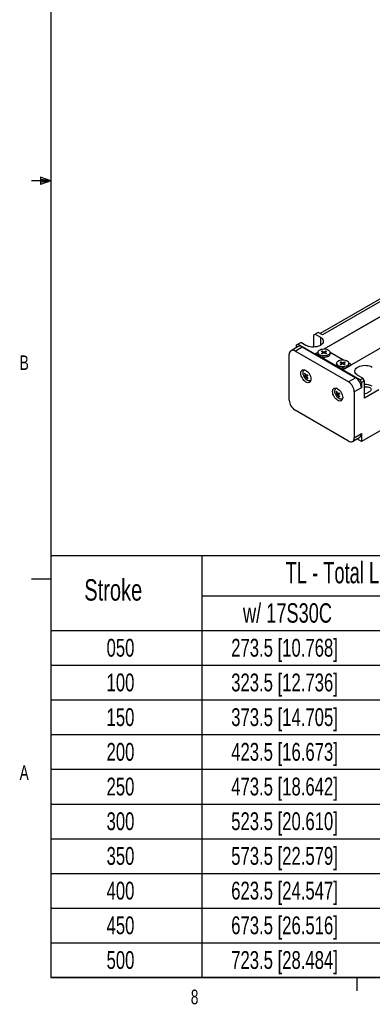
# Paper-space layout 'Layout1' of a CAD drawing. Extents: x 11 to 4767017334475, y 5 to 5245463847279.
# Tile 1 of 9: x 11 to 68, y 6 to 166. Entities that reach past the tile are written whole.
import ezdxf
from ezdxf.enums import TextEntityAlignment as Align

# ---------------------------------------------------------------- set-up
doc = ezdxf.new("R2010")
doc.units = 0
doc.layers.get('0').update_dxf_attribs({"linetype": 'CONTINUOUS'})

# ---------------------------------------------------------------- blocks, each defined once
blk = doc.blocks.new('SW_TABLEANNOTATION_3')
at = {"color": 0, "linetype": 'CONTINUOUS'}
for p, q in [((0, 0), (0, -68.9)), ((87.96, 0), (0, 0)), ((24.68, 0), (24.68, -68.9)), ((87.96, -68.9), (87.96, 0)), ((24.68, -6.53), (87.96, -6.53)), ((59.57, -6.53), (59.57, -68.9)), ((0, -12.2), (87.96, -12.2)), ((0, -17.87), (87.96, -17.87)), ((0, -23.54), (87.96, -23.54)), ((0, -29.21), (87.96, -29.21)), ((0, -34.88), (87.96, -34.88)), ((0, -40.55), (87.96, -40.55)), ((0, -46.22), (87.96, -46.22)), ((0, -51.89), (87.96, -51.89)), ((0, -57.56), (87.96, -57.56)), ((0, -63.23), (87.96, -63.23)), ((0, -68.9), (87.96, -68.9))]:
    blk.add_line(p, q, dxfattribs=at)
for s, height, width, p in [('TL - Total Length', 3.5, 0.638235, (38.36, -5.53)), ('Stroke', 3.5, 0.7, (5.47, -8.36)), ('w/ 17S30C', 3.175, 0.7, (31.39, -11.87)), ('w/ 17L30C', 3.175, 0.7, (63.11, -11.87)), ('050', 2.91, 0.7, (9.11, -17.34)), ('273.5 [10.768]', 2.9104, 0.7, (29.47, -17.34)), ('357 [14.055]', 2.9104, 0.7, (62.73, -17.34)), ('100', 2.91, 0.7, (9.11, -23.01)), ('323.5 [12.736]', 2.9104, 0.7, (29.47, -23.01)), ('407 [16.024]', 2.9104, 0.7, (62.73, -23.01)), ('150', 2.91, 0.7, (9.11, -28.68)), ('373.5 [14.705]', 2.9104, 0.7, (29.47, -28.68)), ('457 [17.992]', 2.9104, 0.7, (62.73, -28.68)), ('200', 2.91, 0.7, (9.11, -34.35)), ('423.5 [16.673]', 2.9104, 0.7, (29.47, -34.35)), ('507 [19.961]', 2.9104, 0.7, (62.73, -34.35)), ('250', 2.91, 0.7, (9.11, -40.02)), ('473.5 [18.642]', 2.9104, 0.7, (29.47, -40.02)), ('557 [21.929]', 2.9104, 0.7, (62.73, -40.02)), ('300', 2.91, 0.7, (9.11, -45.69)), ('523.5 [20.610]', 2.9104, 0.7, (29.47, -45.69)), ('607 [23.898]', 2.9104, 0.7, (62.73, -45.69)), ('350', 2.91, 0.7, (9.11, -51.36)), ('573.5 [22.579]', 2.9104, 0.7, (29.47, -51.36)), ('657 [25.866]', 2.9104, 0.7, (62.73, -51.36)), ('623.5 [24.547]', 2.9104, 0.7, (29.47, -57.03)), ('707 [27.835]', 2.9104, 0.7, (62.73, -57.03)), ('400', 2.91, 0.7, (9.11, -57.03)), ('450', 2.91, 0.7, (9.11, -62.7)), ('673.5 [26.516]', 2.9104, 0.7, (29.47, -62.7)), ('757 [29.803]', 2.9104, 0.7, (62.73, -62.7)), ('723.5 [28.484]', 2.9104, 0.7, (29.47, -68.37)), ('807 [31.772]', 2.9104, 0.7, (62.73, -68.37)), ('500', 2.91, 0.7, (9.11, -68.37))]:
    blk.add_text(s, height=height, dxfattribs=dict(at, width=width)).set_placement(p, align=Align.BOTTOM_LEFT)

psp = doc.layouts.get("Layout1")

# ---------------------------------------------------------------- linework, layer by layer
at = {"color": 7, "linetype": 'CONTINUOUS'}
for p, q in [((15.9068, 270.3087), (15.9068, 9.9587)), ((15.9068, 140.1337), (12.7318, 140.1337)), ((14.2004, 140.7435), (14.2004, 139.5602)), ((15.9068, 140.1337), (14.2004, 140.7435)), ((15.9068, 140.1337), (14.2004, 140.3632)), ((15.9068, 140.1337), (14.2004, 139.8718)), ((15.9068, 140.1337), (14.2004, 139.5602)), ((74.3434, 123.5268), (59.8986, 115.188)), ((60.5774, 112.6798), (76.8449, 122.0708)), ((76.8684, 122.0572), (60.6212, 112.6779)), ((81.3232, 119.4855), (65.0032, 110.0642)), ((58.8749, 114.9626), (59.1106, 115.0987)), ((58.8749, 112.9824), (58.8749, 114.9626)), ((59.582, 115.3708), (59.1106, 115.0987)), ((59.1106, 115.0987), (59.9356, 114.6224)), ((60.2891, 114.9626), (59.582, 115.3708)), ((56.3227, 113.0692), (55.1442, 112.3889)), ((55.8108, 112.3229), (56.9893, 113.0032)), ((56.0465, 113.3298), (56.2822, 113.4659)), ((56.0465, 112.9098), (56.0465, 113.3298)), ((56.2822, 113.4659), (56.7536, 113.738)), ((59.1106, 111.8331), (56.2822, 113.4659)), ((57.5785, 113.2618), (56.7536, 113.738)), ((56.9893, 113.0032), (65.7103, 107.9687)), ((54.868, 104.2935), (54.868, 111.7784)), ((64.5318, 107.2884), (55.8108, 112.3229)), ((59.5282, 112.1013), (59.1106, 111.8603)), ((59.1106, 111.8331), (59.1106, 111.8603)), ((63.5889, 109.275), (59.1106, 111.8603)), ((59.5282, 112.1052), (59.5282, 111.8603)), ((60.1123, 112.2753), (60.2302, 112.3434)), ((60.407, 112.1052), (60.1123, 112.2753)), ((60.1123, 111.9351), (60.407, 112.1052)), ((60.2302, 111.8671), (60.1123, 111.9351)), ((60.2302, 112.3434), (60.5248, 112.1733)), ((60.2302, 112.2073), (60.2302, 112.3434)), ((60.5248, 112.0372), (60.2302, 111.8671)), ((60.5248, 112.0372), (60.407, 112.1052)), ((60.407, 111.9692), (60.407, 112.1052)), ((60.5248, 112.1733), (60.8194, 112.3434)), ((60.5248, 112.1733), (60.5248, 112.0372)), ((60.6427, 112.1052), (60.5248, 112.0372)), ((60.8194, 111.8671), (60.5248, 112.0372)), ((60.9373, 112.2753), (60.6427, 112.1052)), ((60.6427, 112.1052), (60.9373, 111.9351)), ((60.6427, 111.9692), (60.6427, 112.1052)), ((60.8194, 112.3434), (60.9373, 112.2753)), ((60.8194, 112.2073), (60.8194, 112.3434)), ((60.9373, 111.9351), (60.8194, 111.8671)), ((61.5215, 111.8603), (61.5215, 112.1052)), ((63.5822, 110.9117), (61.5215, 112.1013)), ((62.5923, 110.3364), (62.5923, 110.0914)), ((63.1765, 110.5064), (63.2943, 110.5745)), ((63.4711, 110.3364), (63.1765, 110.5064)), ((63.1765, 110.1663), (63.4711, 110.3364)), ((63.2943, 110.0982), (63.1765, 110.1663)), ((63.2943, 110.5745), (63.5889, 110.4044)), ((63.2943, 110.4384), (63.2943, 110.5745)), ((63.5889, 110.2683), (63.2943, 110.0982)), ((63.4711, 110.2003), (63.4711, 110.3364)), ((63.5889, 110.2683), (63.4711, 110.3363)), ((63.5889, 110.4044), (63.8836, 110.5745)), ((63.5889, 110.4044), (63.5889, 110.2683)), ((63.8836, 110.0982), (63.5889, 110.2683)), ((63.5889, 109.275), (65.0032, 110.0914)), ((65.0032, 110.0642), (63.5889, 109.2478)), ((63.7068, 110.3363), (63.589, 110.2683)), ((64.0014, 110.5064), (63.7068, 110.3364)), ((63.7068, 110.3364), (64.0014, 110.1663)), ((63.7068, 110.2003), (63.7068, 110.3364)), ((63.8836, 110.5745), (64.0014, 110.5064)), ((63.8836, 110.4384), (63.8836, 110.5745)), ((64.0014, 110.1663), (63.8836, 110.0982)), ((64.5856, 110.0914), (64.5856, 110.3364)), ((65.0032, 110.0914), (64.5856, 110.3324)), ((65.0032, 110.0642), (65.0032, 110.0914)), ((57.2807, 109.2871), (57.2461, 109.1769)), ((57.3791, 109.2663), (57.3143, 109.2289)), ((57.3352, 108.6636), (57.4185, 108.7117)), ((57.4186, 108.7117), (57.3352, 108.6636)), ((57.4754, 108.2634), (57.3352, 108.1824)), ((57.4185, 108.0381), (57.3352, 108.1824)), ((57.6838, 108.3837), (57.4754, 108.2634)), ((57.4754, 108.2634), (57.5588, 108.1191)), ((57.5787, 108.3231), (57.4954, 108.2749)), ((57.7671, 108.4318), (57.5787, 108.3231)), ((57.662, 108.1787), (57.5787, 108.1306)), ((57.8352, 108.4712), (57.7671, 108.4318)), ((57.8352, 108.4712), (57.9185, 108.3268)), ((57.9185, 107.8457), (57.8352, 107.7976)), ((63.5889, 109.275), (63.5889, 109.2478)), ((66.4174, 107.6149), (63.5889, 109.2478)), ((65.7103, 107.9687), (64.5318, 107.2884)), ((66.8888, 107.8871), (66.0638, 108.3633)), ((66.4174, 107.6149), (66.8888, 107.8871)), ((67.1245, 107.4788), (66.8888, 107.8871)), ((58.2351, 107.4637), (58.3478, 107.4386)), ((58.3142, 107.4968), (58.379, 107.5342)), ((62.4661, 106.2936), (62.4315, 106.1834)), ((62.5645, 106.2728), (62.4997, 106.2354)), ((66.6531, 106.3357), (65.4746, 105.6554)), ((66.6531, 107.2067), (66.4174, 107.6149)), ((67.1245, 107.4788), (66.6531, 107.2067)), ((66.6531, 107.2067), (66.6531, 106.3357)), ((67.1245, 104.6209), (67.1245, 107.4788)), ((62.5207, 105.6701), (62.604, 105.7182)), ((62.604, 105.7182), (62.5207, 105.6701)), ((62.6609, 105.2699), (62.5207, 105.189)), ((62.604, 105.0446), (62.5207, 105.189)), ((62.8692, 105.3902), (62.6609, 105.2699)), ((62.6609, 105.2699), (62.7442, 105.1256)), ((62.7642, 105.3296), (62.6808, 105.2815)), ((62.9526, 105.4383), (62.7642, 105.3296)), ((62.8475, 105.1852), (62.7642, 105.1371)), ((63.0207, 105.4777), (62.9526, 105.4383)), ((63.0207, 105.4777), (63.104, 105.3334)), ((63.104, 104.8522), (63.0207, 104.8041)), ((65.4746, 105.6554), (65.4746, 98.1704)), ((69.4815, 105.9816), (67.1245, 104.6209)), ((68.0084, 105.7435), (67.537, 105.4714)), ((63.4205, 104.4702), (63.5333, 104.4451)), ((63.4997, 104.5033), (63.5644, 104.5407)), ((64.5318, 97.626), (55.8108, 102.6605)), ((65.1984, 97.56), (66.3769, 98.2403)), ((65.4746, 98.1704), (66.6531, 98.8508)), ((69.9529, 99.4492), (66.6531, 97.5443)), ((66.6531, 98.8508), (66.6531, 97.5443)), ((66.6531, 97.5443), (65.9122, 97.972)), ((15.9068, 75.0462), (12.7318, 75.0462)), ((415.9568, 9.9587), (15.9068, 9.9587)), ((65.9067, 9.9587), (65.9067, 7.8048))]:
    psp.add_line(p, q, dxfattribs=at)
at = {"color": 8, "linetype": 'CONTINUOUS'}
for p, q in [((74.7236, 123.2954), (60.2891, 114.9626)), ((59.9356, 114.6224), (59.9356, 113.2618))]:
    psp.add_line(p, q, dxfattribs=at)
at = {"color": 7, "linetype": 'CONTINUOUS', "flags": 128}
for points in [[(59.9356, 114.6224), (60.1135, 114.5012), (60.2544, 114.3647), (60.3544, 114.2166), (60.4109, 114.0611), (60.4223, 113.9023), (60.3882, 113.7447), (60.3097, 113.5924), (60.1888, 113.4496), (60.0289, 113.3203), (59.8342, 113.2079), (59.6102, 113.1156), (59.3629, 113.0458), (59.0991, 113.0004), (58.8259, 112.9808), (58.5509, 112.9874), (58.2815, 113.02), (58.0251, 113.0777), (57.7886, 113.1591), (57.5785, 113.2618)], [(61.2296, 111.6984), (61.0616, 111.6204), (60.8685, 111.5652), (60.6594, 111.5351), (60.4439, 111.5318), (60.2323, 111.5552), (60.0343, 111.6044), (59.8593, 111.677), (59.7153, 111.7696), (59.6093, 111.8779), (59.546, 111.9968), (59.5285, 112.1208), (59.5576, 112.2441), (59.6319, 112.3609), (59.748, 112.4657), (59.9004, 112.5537), (60.082, 112.6207), (60.2843, 112.6636), (60.4978, 112.6804), (60.7126, 112.6703), (60.9187, 112.6338), (61.1063, 112.5725), (61.2667, 112.4895), (61.3924, 112.3884), (61.4776, 112.2741), (61.5182, 112.1519), (61.5124, 112.0276), (61.4603, 111.9068), (61.3646, 111.7954), (61.2296, 111.6984)], [(61.2296, 111.4534), (61.0616, 111.3755), (60.8685, 111.3202), (60.6594, 111.2902), (60.4439, 111.2868), (60.2323, 111.3103), (60.0343, 111.3594), (59.8593, 111.432), (59.7153, 111.5246), (59.6093, 111.6329), (59.546, 111.7518), (59.5282, 111.8603)], [(64.2937, 109.6845), (64.1257, 109.6066), (63.9326, 109.5513), (63.7235, 109.5213), (63.5081, 109.5179), (63.2964, 109.5414), (63.0984, 109.5905), (62.9234, 109.6631), (62.7795, 109.7557), (62.6734, 109.864), (62.6101, 109.983), (62.5923, 110.0914)], [(64.2937, 109.9295), (64.1257, 109.8516), (63.9326, 109.7963), (63.7235, 109.7663), (63.5081, 109.7629), (63.2964, 109.7863), (63.0984, 109.8355), (62.9234, 109.9081), (62.7795, 110.0007), (62.6734, 110.109), (62.6101, 110.2279), (62.5926, 110.3519), (62.6217, 110.4752), (62.6961, 110.592), (62.8121, 110.6968), (62.9645, 110.7848), (63.1461, 110.8518), (63.3484, 110.8947), (63.562, 110.9115), (63.7768, 110.9014), (63.9828, 110.8649), (64.1704, 110.8037), (64.3308, 110.7206), (64.4565, 110.6195), (64.5417, 110.5052), (64.5823, 110.383), (64.5765, 110.2587), (64.5245, 110.1379), (64.4287, 110.0265), (64.2937, 109.9295)], [(66.0638, 108.3633), (65.8859, 108.4846), (65.745, 108.6211), (65.645, 108.7691), (65.5885, 108.9246), (65.5771, 109.0834), (65.6111, 109.2411), (65.6897, 109.3934), (65.8106, 109.5362), (65.9705, 109.6655), (66.1652, 109.7779), (66.3892, 109.8702), (66.6365, 109.94), (66.9003, 109.9853), (67.1735, 110.005), (67.4485, 109.9984), (67.7179, 109.9658), (67.9743, 109.908), (68.2108, 109.8267), (68.4208, 109.724)], [(58.4035, 107.7505), (58.3876, 107.5738), (58.3407, 107.4222), (58.2645, 107.3015), (58.1619, 107.2164), (58.0369, 107.1701), (57.8942, 107.1644), (57.7395, 107.1995), (57.5785, 107.2741), (57.4176, 107.3853), (57.2628, 107.5289), (57.1202, 107.6992), (56.9952, 107.8899), (56.8926, 108.0935), (56.8164, 108.3022), (56.7694, 108.508), (56.7536, 108.703), (56.7694, 108.8797), (56.8164, 109.0313), (56.8926, 109.152), (56.9952, 109.2371), (57.1202, 109.2834), (57.2628, 109.2891), (57.4176, 109.254), (57.5785, 109.1794), (57.7395, 109.0682), (57.8942, 108.9246), (58.0369, 108.7542), (58.1619, 108.5636), (58.2645, 108.36), (58.3407, 108.1513), (58.3876, 107.9455), (58.4035, 107.7505)], [(57.137, 108.5189), (57.1113, 108.6803), (57.1113, 108.8569), (57.1441, 109.0104), (57.2084, 109.1336), (57.3009, 109.2207), (57.3934, 109.2619)], [(57.3352, 108.1824), (57.4403, 108.2431), (57.4954, 108.2749)], [(57.4185, 108.7117), (57.5236, 108.4313), (57.5787, 108.3231)], [(57.5787, 108.1306), (57.5675, 108.1241), (57.5251, 108.0997), (57.4185, 108.0381)], [(57.5787, 108.3231), (57.5911, 108.3302), (57.6428, 108.3601), (57.8352, 108.4712)], [(57.8352, 107.7976), (57.6449, 108.0288), (57.5787, 108.1306)], [(57.9185, 108.3268), (57.7282, 108.2169), (57.662, 108.1787)], [(58.3824, 107.5488), (58.3772, 107.5437), (58.272, 107.4762), (58.1455, 107.4502), (58.0034, 107.4668), (57.8525, 107.5254), (57.6998, 107.6231), (57.5977, 107.7105)], [(63.5889, 104.757), (63.5731, 104.5803), (63.5262, 104.4287), (63.4499, 104.308), (63.3473, 104.2229), (63.2223, 104.1766), (63.0797, 104.1709), (62.9249, 104.206), (62.764, 104.2806), (62.603, 104.3918), (62.4483, 104.5354), (62.3057, 104.7057), (62.1807, 104.8964), (62.0781, 105.1), (62.0018, 105.3087), (61.9549, 105.5145), (61.939, 105.7095), (61.9549, 105.8862), (62.0018, 106.0378), (62.0781, 106.1585), (62.1807, 106.2436), (62.3057, 106.2899), (62.4483, 106.2956), (62.603, 106.2605), (62.764, 106.1859), (62.9249, 106.0747), (63.0797, 105.9311), (63.2223, 105.7607), (63.3473, 105.5701), (63.4499, 105.3665), (63.5262, 105.1578), (63.5731, 104.952), (63.5889, 104.757)], [(62.3225, 105.5254), (62.2967, 105.6868), (62.2967, 105.8634), (62.3296, 106.0169), (62.3938, 106.1401), (62.4863, 106.2272), (62.5789, 106.2684)], [(67.1245, 106.4315), (67.2839, 106.4679), (67.478, 106.4826), (67.6721, 106.4679), (67.853, 106.4246), (68.0084, 106.3558), (68.1276, 106.2661), (68.2025, 106.1617), (68.228, 106.0497), (68.2025, 105.9376), (68.1276, 105.8332), (68.0084, 105.7435)], [(62.5207, 105.189), (62.6257, 105.2496), (62.6808, 105.2815)], [(62.604, 105.7182), (62.7091, 105.4378), (62.7642, 105.3296)], [(62.7642, 105.1371), (62.753, 105.1307), (62.7106, 105.1062), (62.604, 105.0446)], [(62.7642, 105.3296), (62.7765, 105.3367), (62.8283, 105.3666), (63.0207, 105.4777)], [(63.0207, 104.8041), (62.8303, 105.0353), (62.7642, 105.1371)], [(63.5679, 104.5553), (63.5626, 104.5502), (63.4575, 104.4827), (63.3309, 104.4567), (63.1889, 104.4733), (63.038, 104.5319), (62.8853, 104.6296), (62.7832, 104.717)], [(63.104, 105.3334), (62.9136, 105.2234), (62.8475, 105.1852)]]:
    psp.add_lwpolyline(points, dxfattribs=at)
at = {"color": 7, "linetype": 'CONTINUOUS'}
for centre, radius, start, end in [((56.5987, 112.4581), 0.6706, 54.382423, 114.307119), ((55.4427, 111.8717), 0.5823, 50.796715, 189.214037), ((61.0306, 111.9043), 0.4929, 293.81015, 354.869709), ((64.0947, 110.1355), 0.4929, 293.81015, 354.869709), ((58.515, 108.7924), 1.4024, 191.354637, 210.885814), ((58.5215, 108.7454), 1.3846, 209.074602, 228.012108), ((59.1562, 109.1867), 1.8946, 196.027194, 208.76551), ((59.2821, 109.1612), 1.8947, 211.234509, 223.972598), ((64.6061, 106.2426), 2.0491, 2.605478, 57.394522), ((63.4276, 105.5622), 2.0491, 2.605478, 57.394522), ((67.2696, 104.3997), 2.4779, 62.316556, 93.358255), ((63.7004, 105.7989), 1.4024, 191.354637, 210.885814), ((63.707, 105.7519), 1.3846, 209.074602, 228.012108), ((64.3417, 106.1932), 1.8946, 196.027194, 208.76551), ((64.4676, 106.1677), 1.8947, 211.234509, 223.972598), ((67.0416, 106.3928), 1.0462, 274.545823, 298.263105), ((56.9149, 104.3866), 2.0491, 182.605478, 237.394522), ((64.8998, 98.0772), 0.5823, 230.796715, 9.214037), ((66.0188, 98.77), 0.6394, 304.056351, 7.25583)]:
    psp.add_arc(centre, radius, start, end, dxfattribs=at)

# ---------------------------------------------------------------- block references
psp.add_blockref('SW_TABLEANNOTATION_3', (15.9068, 78.8606), dxfattribs=at)

# ---------------------------------------------------------------- texts
at = {"color": 7, "linetype": 'CONTINUOUS', "width": 0.7}
for s, p in [('B', (10.8306, 108.5188)), ('A', (10.8207, 41.529)), ('8', (38.7801, 4.8797))]:
    psp.add_text(s, height=2.3813, dxfattribs=at).set_placement(p, align=Align.BOTTOM_LEFT)

doc.saveas('drawing.dxf')
